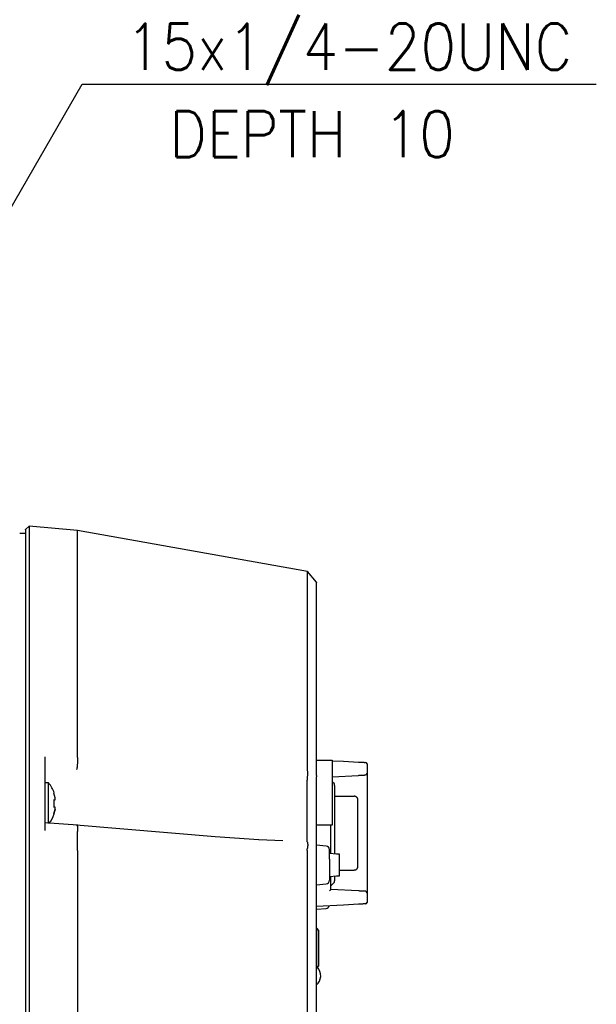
# Model space of a CAD drawing. Header units: inches. Extents: x -119 to 916, y -375 to 403.
# Tile 9 of 21: x 569 to 649, y -244 to -108. Entities that reach past the tile are written whole.
import ezdxf

# ---------------------------------------------------------------- set-up
doc = ezdxf.new("R2010")
doc.units = ezdxf.units.IN
doc.layers.add('1', color=7, linetype='Continuous')
doc.styles.add('CONVERTER_11', font='txt.shx', dxfattribs={"width": 0.9})
doc.dimstyles.get("Standard").update_dxf_attribs({"dimtxt": 0.18, "dimasz": 0.18, "dimexe": 0.18, "dimexo": 0.0625, "dimgap": 0.09, "dimtad": 0, "dimtih": 1, "dimtoh": 1, "dimdec": 4, "dimzin": 0, "dimdsep": 46, "dimtxsty": 'Standard', "dimcen": 0.09, "dimadec": 0, "dimazin": 0, "dimtfac": 1, "dimtdec": 4, "dimtofl": 0, "dimtmove": 0, "dimatfit": 3, "dimfxl": 1, "dimtolj": 1, "dimtzin": 0, "dimarcsym": 0})

msp = doc.modelspace()

# ---------------------------------------------------------------- linework, layer by layer
at = {"color": 7, "linetype": 'Continuous'}
for p, q in [((570.2981, -177.7487), (569.7987, -178.2063)), ((577.0062, -178.3356), (570.2981, -177.7487)), ((570.2981, -177.7487), (570.2981, -207.272)), ((608.7616, -184.0044), (577, -178.3351)), ((569.8012, -178.7552), (569, -178.7552)), ((610, -185.4834), (608.7615, -184.0044)), ((570.2981, -207.272), (570.2981, -222.2859)), ((576.9995, -209.6214), (577, -207.6473)), ((576.9998, -209.6284), (576.9995, -209.6214)), ((610, -210.0681), (610.6127, -210.1002)), ((610, -210.1002), (612.2, -210.1002)), ((612.2, -210.1002), (612.2, -219.1102)), ((612.2, -210.1833), (613.7378, -210.2639)), ((613.7378, -210.2639), (615.8193, -210.373)), ((617, -210.6247), (617, -211.959)), ((608.7616, -211.3354), (608.7616, -211.2742)), ((608.7814, -211.521), (608.7616, -211.3354)), ((610, -212.2209), (610, -212.4035)), ((612.2, -212.4003), (615.8193, -212.2107)), ((617, -212.3584), (617, -228.0519)), ((573, -213.2552), (572.5, -213.2552)), ((573, -218.8587), (573, -213.2552)), ((608.7508, -212.84), (608.7512, -212.858)), ((608.7512, -221.4235), (608.7512, -212.858)), ((610, -221.7978), (610, -213.4627)), ((612.5, -213.4052), (612.2, -213.1052)), ((612.5, -213.6173), (612.5, -213.4052)), ((612.5, -213.6173), (612.5, -223.0714)), ((573.9014, -215.3052), (573.7344, -214.6552)), ((612.625, -215.1052), (615.2432, -215.1052)), ((573.7344, -215.6052), (573.9014, -215.6052)), ((615.7432, -224.8052), (615.7432, -215.6052)), ((573.9014, -216.6052), (573.7344, -216.6052)), ((573.9014, -216.9052), (573.7344, -217.5552)), ((573.7344, -217.5552), (573.9014, -216.9052)), ((573.768, -217.5555), (573.745, -217.5509)), ((577.0139, -219.0978), (572.4317, -218.763)), ((595.9994, -220.7228), (576.8222, -219.0812)), ((612.2, -219.1102), (610, -219.1102)), ((612, -223.0376), (612, -219.1102)), ((576.9993, -220.1815), (576.9995, -220.176)), ((577, -222.2859), (576.9993, -220.1815)), ((602.0479, -221.1366), (595.9985, -220.7223)), ((605.3763, -221.2904), (602.0457, -221.1341)), ((608.7512, -221.4235), (608.7504, -221.4256)), ((611.3436, -221.9902), (610, -221.8727)), ((610.074, -221.8791), (610.05, -221.8552)), ((569.8, -222.2859), (569.8, -288.9244)), ((570.2981, -222.2859), (570.2981, -288.9244)), ((577, -222.6053), (577, -222.2859)), ((577, -222.6053), (577, -288.605)), ((608.7135, -222.6163), (608.7183, -222.5091)), ((608.7135, -222.6163), (608.7135, -288.594)), ((608.7183, -222.5091), (608.7543, -222.2752)), ((610, -288.6068), (610, -222.6035)), ((611.8, -223.7943), (611.8, -222.4883)), ((612.7861, -223.0907), (611.8, -223.0241)), ((613.2, -223.1052), (612.7861, -223.0907)), ((613.2, -224.6052), (613.2, -223.1052)), ((611.8, -223.7943), (611.8, -226.722)), ((613.2, -226.1052), (613.2, -224.6052)), ((613.2, -225.3052), (615.2432, -225.3052)), ((610, -227.3377), (611.3436, -227.2201)), ((610, -227.3552), (610.05, -227.3552)), ((610.05, -227.3552), (610.074, -227.3312)), ((610.05, -227.3552), (610.05, -227.3333)), ((611.8, -226.1862), (612.7861, -226.1196)), ((612, -228.0009), (612, -226.1727)), ((612, -227.5052), (612.5, -227.0052)), ((612.5, -226.1389), (612.5, -226.793)), ((612.5, -227.0052), (612.5, -226.793)), ((612.7861, -226.1196), (613.2, -226.1052)), ((615.8193, -228.1997), (612, -227.9995)), ((617, -228.4513), (617, -229.7856)), ((615.8193, -230.0373), (613.7378, -230.1464)), ((613.7378, -230.1464), (610, -230.3423)), ((610, -230.7377), (611.3436, -230.6201)), ((610.05, -233.3552), (610, -233.3552)), ((610.35, -233.6552), (610.05, -233.3552)), ((610.05, -236.1052), (610.05, -233.3552)), ((610.35, -238.5552), (610.35, -233.6552)), ((610.05, -238.8552), (610.05, -236.1052)), ((610, -238.8552), (610.05, -238.8552)), ((610.05, -238.8552), (610.35, -238.5552))]:
    msp.add_line(p, q, dxfattribs=at)
msp.add_lwpolyline([(602.0479, -221.1365), (602.0422, -221.1305), (602.0092, -221.1255)], dxfattribs=at)
for centre, radius, start, end in [((616.8, -210.6247), 0.2, 0, 87), ((616.8, -211.959), 0.2, 273, 0), ((569.4387, -216.1052), 4.5612, 18.563674, 38.669617), ((569.4387, -216.1052), 4.5612, 323.037982, 341.440381), ((611.3, -222.4883), 0.5, 0, 85), ((611.3, -226.722), 0.5, 275, 0), ((616.8, -228.4513), 0.2, 0, 87), ((616.8, -229.7856), 0.2, 273, 0), ((611.3, -230.122), 0.5, 275, 345.312214), ((608.8987, -239.9052), 1.7012, 310.339706, 42.588081)]:
    msp.add_arc(centre, radius, start, end, dxfattribs=at)
for points, knots in [([(569.8, -178.2529), (569.8, -178.2451), (569.8, -178.2307), (569.8, -178.2141), (569.8, -178.1821), (569.8, -178.2422), (569.8, -178.2837), (569.8, -178.3845), (569.8, -178.4994), (569.8, -178.6411), (569.8, -178.8225), (569.8, -179.0477), (569.8, -179.3201), (569.8, -179.6231), (569.8, -179.9599), (569.8, -180.334), (569.8, -180.7472), (569.8, -181.1999), (569.8, -181.6911), (569.8, -182.2197), (569.8, -182.8363), (569.8, -183.5467), (569.8, -184.3569), (569.8, -185.2214), (569.8, -186.1401), (569.8, -187.1124), (569.8, -188.1381), (569.8, -189.2164), (569.8, -190.3466), (569.8, -191.5276), (569.8, -192.7582), (569.8, -194.0365), (569.8, -195.3611), (569.8, -196.7316), (569.8, -198.1487), (569.8, -199.6145), (569.8, -201.1302), (569.8, -202.693), (569.8, -204.2946), (569.8, -205.9228), (569.8, -207.0155), (569.8, -207.5641)], [0, 0, 0, 0, 0.02263103, 0.04158169, 0.05905783, 0.08349073, 0.14483665, 0.23809958, 0.35828348, 0.50039234, 0.65943013, 0.90388177, 1.1752359, 1.47700649, 1.81270751, 2.18585293, 2.59917082, 3.05224629, 3.54387855, 4.07286684, 4.63801037, 5.39381829, 6.20408225, 7.06864192, 7.98733692, 8.95992082, 9.98580733, 11.06432415, 12.19479899, 13.37638163, 14.60750468, 15.88642273, 17.21139039, 18.58131519, 19.9977181, 21.46277302, 22.97865387, 24.5449637, 26.15102342, 27.78358304, 29.42939262, 29.42939262, 29.42939262, 29.42939262]), ([(577, -207.6473), (577, -207.0996), (577, -206.0085), (577, -204.383), (577, -202.7839), (577, -201.2236), (577, -199.7103), (577, -198.2468), (577, -196.832), (577, -195.4637), (577, -194.1412), (577, -192.8649), (577, -191.6364), (577, -190.4572), (577, -189.3288), (577, -188.2522), (577, -187.2282), (577, -186.2573), (577, -185.3402), (577, -184.4771), (577, -183.6681), (577, -182.9589), (577, -182.3432), (577, -181.8155), (577, -181.325), (577, -180.873), (577, -180.4605), (577, -180.0871), (577, -179.7507), (577, -179.4483), (577, -179.1762), (577, -178.9515), (577, -178.7703), (577, -178.6289), (577, -178.5142), (577, -178.4135), (577, -178.372), (577, -178.312), (577, -178.344), (577, -178.3606), (577, -178.375), (577, -178.3828)], [0, 0, 0, 0, 1.64318802, 3.27314728, 4.876649, 6.44046441, 7.95393061, 9.41665201, 10.83079883, 12.19854131, 13.52139763, 14.79827747, 16.02743846, 17.20713824, 18.33581309, 19.41261296, 20.43686648, 21.40790224, 22.32513414, 23.18831681, 23.99729018, 24.75189418, 25.31613773, 25.84428364, 26.3351331, 26.78748732, 27.20014751, 27.57269926, 27.90786598, 28.20915548, 28.48007554, 28.72413397, 28.8829144, 29.02479262, 29.14478164, 29.2378945, 29.29914422, 29.3235438, 29.34098132, 29.35993912, 29.38258537, 29.38258537, 29.38258537, 29.38258537]), ([(608.7616, -211.2742), (608.7616, -210.9436), (608.7616, -210.2836), (608.7616, -209.2963), (608.7616, -208.316), (608.7616, -207.3459), (608.7616, -206.3895), (608.7616, -205.4456), (608.7616, -204.5163), (608.7616, -203.6026), (608.7616, -202.7091), (608.7616, -201.8349), (608.7616, -200.9797), (608.7616, -200.1395), (608.7616, -199.3141), (608.7616, -198.504), (608.7616, -197.7129), (608.7616, -196.9415), (608.7616, -196.1902), (608.7616, -195.457), (608.7616, -194.7425), (608.7616, -194.0471), (608.7616, -193.3736), (608.7616, -192.7221), (608.7616, -192.093), (608.7616, -191.4847), (608.7616, -190.8976), (608.7616, -190.3319), (608.7615, -189.7893), (608.7615, -189.2699), (608.7615, -188.7736), (608.7615, -188.2997), (608.7615, -187.8485), (608.7615, -187.4206), (608.7615, -187.0178), (608.7615, -186.6407), (608.7615, -186.2901), (608.7615, -185.9662), (608.7615, -185.6688), (608.7615, -185.3968), (608.7615, -185.1486), (608.7615, -184.9218), (608.7615, -184.7143), (608.7615, -184.5466), (608.7615, -184.4148), (608.7615, -184.3161), (608.7615, -184.2269), (608.7615, -184.1475), (608.7615, -184.0844), (608.7615, -184.0271), (608.7615, -184.0062), (608.7615, -183.9691), (608.7615, -183.9884), (608.7615, -183.9998), (608.7615, -184.0158), (608.7615, -184.0227), (608.7615, -184.0263)], [0, 0, 0, 0, 0.99180622, 1.98018254, 2.96169906, 3.93292589, 4.89043311, 5.83079085, 6.76485036, 7.67828682, 8.57167693, 9.44559743, 10.30062504, 11.13733649, 11.96633153, 12.77666207, 13.56785263, 14.3394277, 15.0909118, 15.82182944, 16.53897351, 17.2344397, 17.90802895, 18.55954219, 19.18878038, 19.79554445, 20.38431635, 20.95001431, 21.49260749, 22.01206505, 22.50835616, 22.98144996, 23.4338196, 23.86193407, 24.26504532, 24.64240529, 24.99326592, 25.31687915, 25.61408984, 25.88533005, 26.13284271, 26.35887076, 26.56565711, 26.75544471, 26.86188439, 26.96110652, 27.05122498, 27.13035361, 27.19660628, 27.24809684, 27.28293916, 27.29924708, 27.30335969, 27.32977896, 27.33977734, 27.35050648, 27.35050648, 27.35050648, 27.35050648]), ([(610, -212.2209), (610, -211.734), (610, -210.7667), (610, -209.3282), (610, -207.9187), (610, -206.5443), (610, -205.2083), (610, -203.9099), (610, -202.6489), (610, -201.4261), (610, -200.2428), (610, -199.0744), (610, -197.9243), (610, -196.7952), (610, -195.7162), (610, -194.6864), (610, -193.7066), (610, -192.7776), (610, -191.9012), (610, -191.079), (610, -190.3117), (610, -189.5998), (610, -188.9431), (610, -188.3445), (610, -187.8045), (610, -187.3237), (610, -186.9004), (610, -186.534), (610, -186.2204), (610, -185.9845), (610, -185.8108), (610, -185.701), (610, -185.6004), (610, -185.5648), (610, -185.5036), (610, -185.526), (610, -185.5346), (610, -185.541)], [0, 0, 0, 0, 1.46091299, 2.90185213, 4.31538997, 5.68946923, 7.02510299, 8.32330436, 9.58465474, 10.80801442, 11.99181192, 13.1344758, 14.31317914, 15.44233403, 16.52155145, 17.55044237, 18.53158598, 19.46088918, 20.33755095, 21.16077021, 21.92741382, 22.63951574, 23.29643357, 23.89752492, 24.43530922, 24.91659666, 25.33990517, 25.70495112, 26.01624555, 26.27949789, 26.41570974, 26.53167605, 26.62238771, 26.68283559, 26.70801058, 26.71494242, 26.73611417, 26.73611417, 26.73611417, 26.73611417]), ([(569.8, -207.5641), (569.8, -208.1002), (569.8, -209.1917), (569.8, -210.8725), (569.8, -212.6342), (569.8, -214.476), (569.8, -216.3779), (569.8, -218.3223), (569.8, -220.2963), (569.8, -221.6209), (569.8, -222.2859)], [0, 0, 0, 0, 1.60821677, 3.27458978, 5.04215945, 6.89349324, 8.79986661, 10.74785739, 12.72679947, 14.72175121, 14.72175121, 14.72175121, 14.72175121]), ([(572.5, -219.8371), (572.5, -218.9408), (572.5, -217.1746), (572.5, -214.5825), (572.5, -212.0872), (572.5, -210.4619), (572.5, -209.6624)], [0, 0, 0, 0, 2.68888906, 5.29856607, 7.77622183, 10.1746656, 10.1746656, 10.1746656, 10.1746656]), ([(576.895, -211.4047), (576.9011, -211.3865), (576.9141, -211.348), (576.9326, -211.2819), (576.9493, -211.2018), (576.9648, -211.1089), (576.9788, -211.007), (576.9911, -210.8971), (577.0015, -210.7785), (577.01, -210.652), (577.0164, -210.5202), (577.0207, -210.3849), (577.0225, -210.2483), (577.0221, -210.1133), (577.0198, -209.9817), (577.0152, -209.8577), (577.0081, -209.7404), (577.0026, -209.6653), (576.9998, -209.6284)], [0, 0, 0, 0, 0.05745828, 0.12191004, 0.20575012, 0.3028407, 0.40446993, 0.51424652, 0.63473062, 0.76150938, 0.89456096, 1.0305565, 1.1675942, 1.30438633, 1.43558458, 1.56231613, 1.67681639, 1.78803105, 1.78803105, 1.78803105, 1.78803105]), ([(615.8193, -210.373), (615.8894, -210.3767), (616.0254, -210.3838), (616.2192, -210.394), (616.3903, -210.403), (616.5319, -210.4104), (616.6457, -210.4163), (616.7122, -210.4198), (616.7423, -210.4214)], [0, 0, 0, 0, 0.210600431, 0.408553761, 0.582218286, 0.724602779, 0.833725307, 0.924229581, 0.924229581, 0.924229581, 0.924229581]), ([(616.7422, -210.4214), (616.7417, -210.4217), (616.7403, -210.4227), (616.7375, -210.4246), (616.7336, -210.4273), (616.729, -210.4305), (616.7256, -210.4329), (616.7238, -210.4341)], [0, 0, 0, 0, 0.0016361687, 0.0053622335, 0.0099550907, 0.0158439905, 0.0223809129, 0.0223809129, 0.0223809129, 0.0223809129]), ([(616.8443, -210.4585), (616.8477, -210.458), (616.8542, -210.4569), (616.8634, -210.4554), (616.8714, -210.454), (616.8773, -210.4522), (616.8814, -210.4513), (616.8831, -210.4489), (616.8824, -210.4478), (616.882, -210.4473)], [0, 0, 0, 0, 0.0101840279, 0.0197382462, 0.0280368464, 0.0344678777, 0.0384799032, 0.0402914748, 0.0420287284, 0.0420287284, 0.0420287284, 0.0420287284]), ([(616.9808, -210.6295), (616.9804, -210.6203), (616.9795, -210.602), (616.9757, -210.5741), (616.9666, -210.5466), (616.953, -210.52), (616.9359, -210.4951), (616.9149, -210.4733), (616.8904, -210.4561), (616.8731, -210.4464), (616.8645, -210.4415)], [0, 0, 0, 0, 0.027550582, 0.05487418, 0.084255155, 0.113859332, 0.144341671, 0.174502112, 0.204091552, 0.233935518, 0.233935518, 0.233935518, 0.233935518]), ([(608.7508, -212.84), (608.7525, -212.7962), (608.7561, -212.7069), (608.7659, -212.5603), (608.7846, -212.3979), (608.8048, -212.2202), (608.8177, -212.0391), (608.819, -211.8608), (608.8043, -211.6883), (608.789, -211.5764), (608.7814, -211.521)], [0, 0, 0, 0, 0.13144383, 0.26833143, 0.4406169, 0.62165505, 0.80496502, 0.98494346, 1.15607702, 1.32376009, 1.32376009, 1.32376009, 1.32376009]), ([(610, -213.4627), (610, -213.4107), (610, -213.3054), (610, -213.1501), (610, -212.9958), (610, -212.8538), (610, -212.7225), (610, -212.6082), (610, -212.5025), (610, -212.4359), (610, -212.4035)], [0, 0, 0, 0, 0.15606087, 0.31592697, 0.46580148, 0.61901659, 0.74195423, 0.85964799, 0.96182105, 1.05925277, 1.05925277, 1.05925277, 1.05925277]), ([(615.8193, -212.2107), (615.8937, -212.2068), (616.037, -212.1993), (616.2356, -212.1888), (616.4062, -212.1799), (616.5449, -212.1726), (616.6547, -212.1669), (616.7325, -212.1628), (616.7808, -212.1603), (616.8029, -212.1591), (616.8105, -212.1587)], [0, 0, 0, 0, 0.223399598, 0.430618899, 0.596521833, 0.735945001, 0.847345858, 0.926260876, 0.969770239, 0.992486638, 0.992486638, 0.992486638, 0.992486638]), ([(617, -211.959), (617, -211.9627), (617, -211.9733), (617, -211.9962), (617, -212.0324), (617, -212.0817), (617, -212.1415), (617, -212.209), (617, -212.2822), (617, -212.3327), (617, -212.3584)], [0, 0, 0, 0, 0.011096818, 0.031948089, 0.068685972, 0.119566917, 0.179896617, 0.248014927, 0.322219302, 0.399451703, 0.399451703, 0.399451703, 0.399451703]), ([(573.7344, -214.6552), (573.7367, -214.6552), (573.7413, -214.6552), (573.7476, -214.6552), (573.7529, -214.6552), (573.7565, -214.6552), (573.7586, -214.6552), (573.7594, -214.6552), (573.7598, -214.6552)], [0, 0, 0, 0, 0.0070682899, 0.0136168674, 0.0191111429, 0.0229571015, 0.0244334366, 0.0253934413, 0.0253934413, 0.0253934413, 0.0253934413]), ([(615.7432, -215.6052), (615.7398, -215.5731), (615.733, -215.5093), (615.7146, -215.4331), (615.6902, -215.379), (615.6652, -215.3353), (615.6306, -215.2867), (615.5821, -215.235), (615.5243, -215.1901), (615.4562, -215.1511), (615.3815, -215.1186), (615.3167, -215.1066), (615.2712, -215.1091), (615.2536, -215.1111), (615.2447, -215.1121)], [0, 0, 0, 0, 0.096869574, 0.192285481, 0.233316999, 0.274594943, 0.343329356, 0.411744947, 0.486434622, 0.56196304, 0.646815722, 0.729941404, 0.756488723, 0.783198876, 0.783198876, 0.783198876, 0.783198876]), ([(573.7344, -216.6052), (573.7403, -216.5387), (573.7521, -216.4057), (573.7631, -216.2225), (573.7647, -216.0557), (573.7598, -215.9054), (573.7487, -215.7553), (573.7391, -215.6552), (573.7344, -215.6052)], [0, 0, 0, 0, 0.20028328, 0.40045087, 0.55050519, 0.70057219, 0.85132073, 1.00209998, 1.00209998, 1.00209998, 1.00209998]), ([(573.9014, -215.6052), (573.9041, -215.6035), (573.9106, -215.5996), (573.9177, -215.5866), (573.9213, -215.5665), (573.9235, -215.5391), (573.9237, -215.5054), (573.9221, -215.4668), (573.9186, -215.424), (573.9136, -215.3821), (573.9075, -215.3421), (573.9034, -215.3175), (573.9014, -215.3052)], [0, 0, 0, 0, 0.009649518, 0.022313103, 0.042662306, 0.070789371, 0.104552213, 0.143596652, 0.18683214, 0.233268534, 0.270366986, 0.308009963, 0.308009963, 0.308009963, 0.308009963]), ([(573.7612, -217.5552), (573.7612, -217.5552), (573.7612, -217.5552), (573.7611, -217.5552), (573.7611, -217.5552), (573.761, -217.5552), (573.7609, -217.5552), (573.7608, -217.5552), (573.7608, -217.5552), (573.7607, -217.5552), (573.7606, -217.5552), (573.7605, -217.5552), (573.7604, -217.5552), (573.7603, -217.5552), (573.7602, -217.5552), (573.76, -217.5552), (573.7599, -217.5552), (573.7598, -217.5552), (573.7596, -217.5552), (573.7595, -217.5552), (573.7594, -217.5552), (573.7592, -217.5552), (573.7591, -217.5552), (573.7589, -217.5552), (573.7587, -217.5552), (573.7586, -217.5552), (573.7584, -217.5552), (573.7582, -217.5552), (573.7581, -217.5552), (573.7579, -217.5552), (573.7577, -217.5552), (573.7575, -217.5552), (573.7573, -217.5552), (573.7571, -217.5552), (573.7569, -217.5552), (573.7567, -217.5552), (573.7565, -217.5552), (573.7563, -217.5552), (573.7561, -217.5552), (573.7559, -217.5552), (573.7557, -217.5552), (573.7555, -217.5552), (573.7552, -217.5552), (573.755, -217.5552), (573.7547, -217.5552), (573.7544, -217.5552), (573.7541, -217.5552), (573.7537, -217.5552), (573.7533, -217.5552), (573.7529, -217.5552), (573.7525, -217.5552), (573.7521, -217.5552), (573.7517, -217.5552), (573.7513, -217.5552), (573.7509, -217.5552), (573.7505, -217.5552), (573.75, -217.5552), (573.7496, -217.5552), (573.7492, -217.5552), (573.7487, -217.5552), (573.7483, -217.5552), (573.7479, -217.5552), (573.7474, -217.5552), (573.747, -217.5552), (573.7465, -217.5552), (573.746, -217.5552), (573.7456, -217.5552), (573.7451, -217.5552), (573.7446, -217.5552), (573.7442, -217.5552), (573.7437, -217.5552), (573.7432, -217.5552), (573.7427, -217.5552), (573.7423, -217.5552), (573.7418, -217.5552), (573.7413, -217.5552), (573.7408, -217.5552), (573.7403, -217.5552), (573.7398, -217.5552), (573.7393, -217.5552), (573.7388, -217.5552), (573.7384, -217.5552), (573.7379, -217.5552), (573.7374, -217.5552), (573.7369, -217.5552), (573.7364, -217.5552), (573.7359, -217.5552), (573.7354, -217.5552), (573.7349, -217.5552), (573.7345, -217.5552), (573.7344, -217.5552)], [0, 0, 0, 0, 0.0000534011, 0.0001081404, 0.0001687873, 0.0002352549, 0.0003074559, 0.0003853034, 0.0004687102, 0.0005575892, 0.0006518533, 0.0007514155, 0.0008561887, 0.0009660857, 0.0010810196, 0.0012009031, 0.0013256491, 0.0014551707, 0.0015893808, 0.0017281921, 0.0018715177, 0.0020192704, 0.0021713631, 0.0023277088, 0.0024882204, 0.0026528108, 0.0028213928, 0.0029938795, 0.0031701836, 0.0033502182, 0.0035338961, 0.0037211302, 0.0039118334, 0.0041059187, 0.004303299, 0.0045038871, 0.004707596, 0.0049143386, 0.0051240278, 0.0053365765, 0.0055518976, 0.005769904, 0.0059905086, 0.0062136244, 0.0064391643, 0.0068057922, 0.0071782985, 0.0075565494, 0.0079404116, 0.0083297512, 0.0087244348, 0.0091243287, 0.0095292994, 0.0099392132, 0.0103539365, 0.0107733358, 0.0111972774, 0.0116256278, 0.0120582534, 0.0124950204, 0.0129357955, 0.0133804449, 0.013828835, 0.0142808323, 0.0147363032, 0.015195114, 0.0156571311, 0.0161222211, 0.0165902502, 0.0170610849, 0.0175345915, 0.0180106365, 0.0184890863, 0.0189698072, 0.0194526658, 0.0199375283, 0.0204242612, 0.0209127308, 0.0214028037, 0.0218943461, 0.0223872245, 0.0228813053, 0.0233764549, 0.0238725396, 0.024369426, 0.0248669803, 0.0253650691, 0.0258635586, 0.0263623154, 0.0268612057, 0.0268612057, 0.0268612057, 0.0268612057]), ([(573.9014, -216.9052), (573.904, -216.8887), (573.9093, -216.8562), (573.9161, -216.8084), (573.9208, -216.763), (573.9233, -216.7217), (573.9238, -216.6856), (573.9225, -216.6554), (573.9193, -216.6323), (573.9152, -216.6164), (573.9081, -216.6081), (573.9035, -216.6061), (573.9014, -216.6052)], [0, 0, 0, 0, 0.050068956, 0.098779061, 0.144837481, 0.186836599, 0.222949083, 0.253260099, 0.276991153, 0.293404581, 0.30156648, 0.308433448, 0.308433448, 0.308433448, 0.308433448]), ([(576.9995, -220.176), (577.0022, -220.1344), (577.0074, -220.0519), (577.0144, -219.9278), (577.0192, -219.8058), (577.022, -219.6867), (577.023, -219.5742), (577.0219, -219.47), (577.0187, -219.3764), (577.0136, -219.297), (577.0067, -219.2319), (576.9987, -219.1791), (576.9881, -219.1365), (576.9769, -219.1075), (576.9594, -219.0883), (576.9376, -219.0991), (576.9254, -219.1218), (576.9156, -219.1396), (576.9101, -219.1495)], [0, 0, 0, 0, 0.1251028, 0.24796376, 0.37275559, 0.49134491, 0.60543541, 0.71015643, 0.80418308, 0.88631457, 0.94878428, 1.00038008, 1.04690278, 1.07846643, 1.09693705, 1.11381884, 1.14043386, 1.17459399, 1.17459399, 1.17459399, 1.17459399]), ([(608.7504, -221.4256), (608.752, -221.4346), (608.7561, -221.4573), (608.7665, -221.5056), (608.7831, -221.5797), (608.7996, -221.6827), (608.808, -221.809), (608.8034, -221.9534), (608.7826, -222.1108), (608.7639, -222.2194), (608.7543, -222.2752)], [0, 0, 0, 0, 0.027480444, 0.069391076, 0.148151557, 0.255260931, 0.381974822, 0.527390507, 0.68787683, 0.857854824, 0.857854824, 0.857854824, 0.857854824]), ([(610, -222.6035), (610, -222.5641), (610, -222.4866), (610, -222.3737), (610, -222.2677), (610, -222.1619), (610, -222.0606), (610, -221.9612), (610, -221.8759), (610, -221.8216), (610, -221.7978)], [0, 0, 0, 0, 0.118222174, 0.232446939, 0.338837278, 0.436123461, 0.549815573, 0.642836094, 0.734369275, 0.805698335, 0.805698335, 0.805698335, 0.805698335]), ([(615.2452, -225.298), (615.2663, -225.2978), (615.3084, -225.2973), (615.3798, -225.2897), (615.4564, -225.2624), (615.5313, -225.2166), (615.5972, -225.1609), (615.6468, -225.1031), (615.6833, -225.0462), (615.7136, -224.9816), (615.7329, -224.9001), (615.7398, -224.8369), (615.7432, -224.8052)], [0, 0, 0, 0, 0.06341179, 0.126191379, 0.214760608, 0.304415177, 0.388579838, 0.472429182, 0.531845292, 0.590953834, 0.685583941, 0.781503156, 0.781503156, 0.781503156, 0.781503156]), ([(611.8105, -228.1893), (611.8218, -228.1785), (611.8444, -228.1569), (611.8751, -228.1273), (611.9027, -228.1005), (611.919, -228.0844), (611.9272, -228.0764)], [0, 0, 0, 0, 0.046890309, 0.093780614, 0.128073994, 0.162367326, 0.162367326, 0.162367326, 0.162367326]), ([(611.9272, -228.0764), (611.9354, -228.0686), (611.951, -228.0539), (611.9708, -228.0348), (611.9854, -228.0204), (611.9938, -228.0115), (611.9981, -228.0052), (611.9994, -228.0022), (612, -228.0009)], [0, 0, 0, 0, 0.03400428, 0.064365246, 0.082541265, 0.095431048, 0.101132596, 0.105319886, 0.105319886, 0.105319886, 0.105319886]), ([(616.8105, -228.2516), (616.8017, -228.2511), (616.776, -228.2498), (616.722, -228.247), (616.6373, -228.2425), (616.522, -228.2365), (616.3792, -228.229), (616.2113, -228.2202), (616.0219, -228.2103), (615.8883, -228.2033), (615.8193, -228.1997)], [0, 0, 0, 0, 0.026396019, 0.077016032, 0.162298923, 0.280880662, 0.423489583, 0.59131912, 0.785168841, 0.992486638, 0.992486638, 0.992486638, 0.992486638]), ([(617, -228.0519), (617, -228.0785), (617, -228.1307), (617, -228.2057), (617, -228.2741), (617, -228.3334), (617, -228.3816), (617, -228.4163), (617, -228.438), (617, -228.4479), (617, -228.4513)], [0, 0, 0, 0, 0.079965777, 0.156575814, 0.224956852, 0.285144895, 0.334390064, 0.369688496, 0.389128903, 0.399451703, 0.399451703, 0.399451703, 0.399451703]), ([(616.8105, -229.9854), (616.8027, -229.9858), (616.78, -229.9869), (616.7297, -229.9896), (616.6484, -229.9938), (616.5338, -229.9998), (616.3897, -230.0074), (616.2188, -230.0164), (616.0257, -230.0265), (615.8897, -230.0336), (615.8193, -230.0373)], [0, 0, 0, 0, 0.023419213, 0.068214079, 0.150870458, 0.267857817, 0.412375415, 0.583886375, 0.781146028, 0.992486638, 0.992486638, 0.992486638, 0.992486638]), ([(616.7238, -229.9762), (616.7256, -229.9775), (616.729, -229.9798), (616.7336, -229.983), (616.7375, -229.9857), (616.7403, -229.9876), (616.7417, -229.9886), (616.7422, -229.9889)], [0, 0, 0, 0, 0.006536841, 0.0124257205, 0.0170186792, 0.0207451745, 0.0223819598, 0.0223819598, 0.0223819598, 0.0223819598]), ([(616.882, -229.963), (616.8824, -229.9625), (616.8831, -229.9614), (616.8814, -229.959), (616.8773, -229.9581), (616.8714, -229.9564), (616.8634, -229.9549), (616.8542, -229.9534), (616.8477, -229.9524), (616.8443, -229.9518)], [0, 0, 0, 0, 0.0017382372, 0.0035505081, 0.0075626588, 0.0139936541, 0.0222921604, 0.0318462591, 0.042030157, 0.042030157, 0.042030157, 0.042030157]), ([(616.8645, -229.9688), (616.8731, -229.9639), (616.8904, -229.9542), (616.9149, -229.937), (616.9359, -229.9152), (616.953, -229.8903), (616.9666, -229.8637), (616.9757, -229.8362), (616.9795, -229.8083), (616.9804, -229.79), (616.9808, -229.7809)], [0, 0, 0, 0, 0.029843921, 0.059433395, 0.089593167, 0.120074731, 0.14967888, 0.179059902, 0.20638352, 0.233934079, 0.233934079, 0.233934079, 0.233934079])]:
    msp.add_open_spline(points, degree=3, knots=knots, dxfattribs=at)

# ---------------------------------------------------------------- texts
at = {"layer": '1', "color": 4, "style": 'CONVERTER_11', "width": 0.9}
msp.add_text('15x1/4-20UNC', height=6.4, dxfattribs=at).set_placement((583.6441, -114.6478))
at = {"layer": '1', "color": 4, "insert": (609.4138, -123.549), "char_height": 6.4, "attachment_point": 5, "line_spacing_factor": 1.320528, "style": 'CONVERTER_11'}
msp.add_mtext('DEPTH 10', dxfattribs=at)

# ---------------------------------------------------------------- leaders
at = {"layer": '1', "color": 2, "linetype": 'Continuous', "has_arrowhead": 0}
msp.add_leader([(507.0875, -238.8555), (577.6441, -116.6478), (648.6898, -116.6478)], dimstyle='Standard', dxfattribs=at)

doc.saveas('drawing.dxf')
